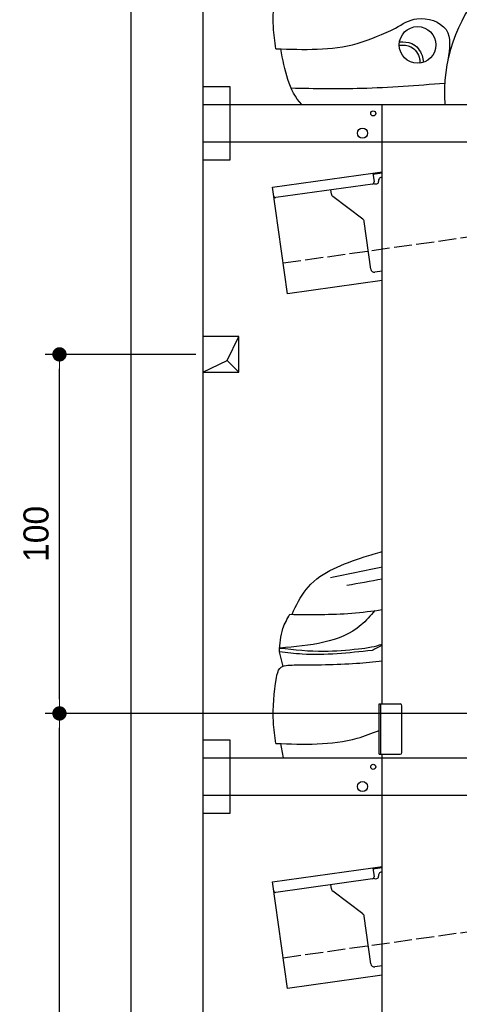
# Model space of a CAD drawing. Extents: x 13 to 6414, y -200 to 6401.
# Tile 2 of 6: x 13 to 1239, y 1430 to 4172. Entities that reach past the tile are written whole.
import ezdxf

# ---------------------------------------------------------------- set-up
doc = ezdxf.new("R2010")
doc.units = 0
doc.header["$LTSCALE"] = 10
doc.header["$MEASUREMENT"] = 0
doc.linetypes.add('GEN3', pattern=[6.25, 5, -1.25])
doc.layers.get('0').update_dxf_attribs({"linetype": 'CONTINUOUS'})
doc.layers.get('DEFPOINTS').update_dxf_attribs({"linetype": 'CONTINUOUS'})
for name, color, linetype in [('3', 6, 'GEN3'), ('BREAKTHROUGH', 1, 'CONTINUOUS'), ('CAR', 1, 'CONTINUOUS')]:
    doc.layers.add(name, color=color, linetype=linetype)
doc.layers.add('AM_0', color=7, linetype='CONTINUOUS', lineweight=30)
doc.layers.add('AM_5', color=3, linetype='CONTINUOUS', lineweight=15)
doc.dimstyles.new('KLAUS_DXF', dxfattribs={"dimscale": 20, "dimtxt": 3.5, "dimasz": 2, "dimexe": 2, "dimexo": 1, "dimgap": 1.5, "dimtad": 1, "dimlfac": 0.1, "dimdsep": 46, "dimtxsty": 'STANDARD', "dimblk": 'DOT', "dimcen": 2, "dimclrd": 256, "dimclre": 256, "dimclrt": 2, "dimadec": 0, "dimazin": 0, "dimtfac": 1, "dimtmove": 2, "dimatfit": 3, "dimfxl": 1, "dimtolj": 1, "dimarcsym": 0})

# ---------------------------------------------------------------- blocks, each defined once
blk = doc.blocks.new('_DOT')
at = {"color": 0, "linetype": 'ByBlock'}
blk.add_line((-0.5, 0), (-1, 0), dxfattribs=at)
at = {"color": 0, "linetype": 'ByBlock', "const_width": 0.5}
blk.add_lwpolyline([(-0.25, 0, 1), (0.25, 0, 1)], format="xyb", close=True, dxfattribs=at)
blk = doc.blocks.new('*D8')
at = {"layer": 'AM_5', "lineweight": -2, "transparency": 16777216}
for p, q in [((5804.1, 2240), (84.1, 2240)), ((124.1, 330), (124.1, 2200)), ((504.1, 290), (84.1, 290))]:
    blk.add_line(p, q, dxfattribs=at)
at = {"layer": 'DEFPOINTS', "color": 0, "transparency": 16777216}
for p in [(124.1, 2240), (5824.1, 2240), (524.1, 290)]:
    blk.add_point(p, dxfattribs=at)
at = {"layer": 'AM_5', "lineweight": -2, "transparency": 16777216, "xscale": 40, "yscale": 40, "zscale": 40}
for p, rotation in [((124.1, 2240), 90), ((124.1, 290), 270)]:
    blk.add_blockref('_DOT', p, dxfattribs=dict(at, rotation=rotation))
at = {"layer": 'AM_5', "color": 2, "transparency": 16777216, "insert": (59.1, 1265), "char_height": 70, "attachment_point": 5, "rotation": 90}
blk.add_mtext('\\A1;195', dxfattribs=at)
blk = doc.blocks.new('*D9')
at = {"layer": 'AM_5', "lineweight": -2, "transparency": 16777216}
for p, q in [((504.1, 3240), (84.1, 3240)), ((124.1, 2280), (124.1, 3200)), ((5804.1, 2240), (84.1, 2240))]:
    blk.add_line(p, q, dxfattribs=at)
at = {"layer": 'DEFPOINTS', "color": 0, "transparency": 16777216}
for p in [(124.1, 3240), (524.1, 3240), (5824.1, 2240)]:
    blk.add_point(p, dxfattribs=at)
at = {"layer": 'AM_5', "lineweight": -2, "transparency": 16777216, "xscale": 40, "yscale": 40, "zscale": 40}
for p, rotation in [((124.1, 3240), 90), ((124.1, 2240), 270)]:
    blk.add_blockref('_DOT', p, dxfattribs=dict(at, rotation=rotation))
at = {"layer": 'AM_5', "color": 2, "transparency": 16777216, "insert": (59.1, 2740), "char_height": 70, "attachment_point": 5, "rotation": 90}
blk.add_mtext('\\A1;100', dxfattribs=at)
blk = doc.blocks.new('Car 175')
at = {"layer": 'CAR'}
blk.add_circle((14668.2, 1421.7), 51.1, dxfattribs=at)
blk.add_arc((15189.4, 1286.3), 446.4, 6.4181, 183.8815, dxfattribs=at)
for points, knots in [([(14273.4, 1411.2), (14269.9, 1431.2), (14262.5, 1491.9), (14267.7, 1552.9), (14274.7, 1593.8)], [179.360258, 179.360258, 179.360258, 179.360258, 240.782609, 365.744069, 365.744069, 365.744069, 365.744069]), ([(14607.1, 1468.2), (14625.7, 1480.1), (14668.9, 1507.8), (14767.4, 1474.8), (14757.7, 1411.3), (14752.9, 1379.9)], [0, 0, 0, 0, 65.027547, 151.565879, 236.285659, 236.285659, 236.285659, 236.285659]), ([(14273.4, 1411.2), (14350.7, 1408.5), (14467.1, 1404.5), (14571.9, 1452.2), (14607.1, 1468.2)], [0, 0, 0, 0, 227.165691, 342.264181, 342.264181, 342.264181, 342.264181]), ([(14617.9, 1430.5), (14629.9, 1430.5), (14657, 1430.3), (14680.5, 1400.4), (14683.6, 1379.7), (14684.6, 1373.4)], [0, 0, 0, 0, 34.657116, 78.539796, 97.827339, 97.827339, 97.827339, 97.827339]), ([(14617.1, 1421.2), (14628.6, 1421.3), (14654.6, 1421.7), (14673.6, 1392.7), (14674.9, 1375), (14675.1, 1371.1)], [0, 0, 0, 0, 32.881127, 74.424176, 86.21793, 86.21793, 86.21793, 86.21793]), ([(14315.3, 1301.8), (14381, 1300.6), (14524.1, 1298.2), (14666.7, 1309.4), (14743.9, 1315.4)], [0, 0, 0, 0, 196.953992, 428.97853, 428.97853, 428.97853, 428.97853])]:
    blk.add_open_spline(points, degree=3, knots=knots, dxfattribs=at)
blk.add_open_spline([(14345.7, 1256.1), (14308.5, 1293.3), (14297.7, 1352), (14286.9, 1410.8)], degree=3, dxfattribs=at)
blk = doc.blocks.new('Car 175 EG')
at = {"layer": 'CAR'}
blk.add_line((14293.1, 1626), (14283.2, 1666.2), dxfattribs=at)
for points, knots in [([(14322, 1780.7), (14334.5, 1804.5), (14375, 1881.7), (14460.5, 1910.9), (14519.7, 1931.1)], [0, 0, 0, 0, 78.706262, 255.746487, 255.746487, 255.746487, 255.746487]), ([(14312.2, 1770.9), (14369.8, 1770.2), (14456.1, 1769.2), (14541.5, 1779.8), (14569.8, 1783.9)], [0, 0, 0, 0, 172.627431, 258.22168, 258.22168, 258.22168, 258.22168]), ([(14283.2, 1666.2), (14284.4, 1688.5), (14286.4, 1725.7), (14304.8, 1757.9), (14312.2, 1770.9)], [0, 0, 0, 0, 65.489889, 109.867683, 109.867683, 109.867683, 109.867683]), ([(14549.4, 1781.1), (14537, 1767), (14472.1, 1692.9), (14368, 1684.1), (14283.8, 1676.9)], [0, 0, 0, 0, 55.42052, 291.470792, 291.470792, 291.470792, 291.470792]), ([(14283.8, 1676.9), (14325, 1672.4), (14398.2, 1664.4), (14483.6, 1672.4), (14538, 1678.8), (14559.7, 1684.8), (14569.8, 1687.8)], [0, 0, 0, 0, 123.844208, 220.331791, 256.506446, 287.90888, 287.90888, 287.90888, 287.90888]), ([(14541.3, 1670.4), (14476.2, 1663.1), (14390, 1653.5), (14304.3, 1663.7), (14283.2, 1666.2)], [0, 0, 0, 0, 195.125774, 258.676014, 258.676014, 258.676014, 258.676014]), ([(14274.7, 1593.8), (14276.7, 1604), (14281.7, 1629), (14308.5, 1629.5), (14324.3, 1629.8)], [0, 0, 0, 0, 28.201666, 69.15423, 69.15423, 69.15423, 69.15423]), ([(14324.3, 1629.8), (14382.2, 1629.9), (14464.2, 1631.1), (14545.8, 1638.4), (14569.8, 1640.9)], [42.669603, 42.669603, 42.669603, 42.669603, 216.24747, 288.585967, 288.585967, 288.585967, 288.585967]), ([(14273.4, 1411.2), (14269.9, 1431.2), (14262.5, 1491.9), (14267.7, 1552.9), (14274.7, 1593.8)], [179.360258, 179.360258, 179.360258, 179.360258, 240.782609, 365.744069, 365.744069, 365.744069, 365.744069]), ([(14273.4, 1411.2), (14350.7, 1408.5), (14449.9, 1405.1), (14540.8, 1439.3), (14560.8, 1447.7)], [0, 0, 0, 0, 227.165691, 291.904149, 291.904149, 291.904149, 291.904149])]:
    blk.add_open_spline(points, degree=3, knots=knots, dxfattribs=at)
for points in [[(14519.7, 1931.1), (14536.4, 1936), (14553.1, 1941), (14569.8, 1945.8)], [(14569.8, 1902.6), (14521.6, 1892.4), (14473.4, 1882.5), (14425.2, 1872.5)], [(14569.8, 1868.8), (14537, 1862.8), (14504.1, 1856.9), (14471.3, 1850.9)], [(14319.1, 1770.8), (14320, 1774.1), (14321, 1777.4), (14322, 1780.7)], [(14569.8, 1685.1), (14560.5, 1680.2), (14550.9, 1675.3), (14541.3, 1670.4)], [(14294.5, 1371.1), (14291.8, 1384.2), (14289.3, 1397.5), (14286.9, 1410.8)]]:
    blk.add_open_spline(points, degree=3, dxfattribs=at)

msp = doc.modelspace()

# ---------------------------------------------------------------- linework, layer by layer
for p, q in [((324.09, 40), (324.09, 6090)), ((524.081, 5890), (524.081, 290)), ((524.081, 3986.226), (599.081, 3986.226)), ((599.081, 3986.226), (599.081, 3781.226)), ((524.081, 3936.226), (1364.081, 3936.226)), ((1024.081, 2266.226), (1024.081, 3936.226)), ((1364.081, 3831.226), (524.081, 3831.226)), ((599.081, 3781.226), (524.081, 3781.226)), ((717.846, 3705.602), (997.597, 3744.919)), ((997.597, 3744.919), (1024.081, 3748.641)), ((997.597, 3744.919), (1001.076, 3720.162)), ((1024.081, 3744.601), (998.153, 3740.957)), ((1021.965, 3733.196), (1024.081, 3733.493)), ((759.598, 3408.522), (717.846, 3705.602)), ((996.821, 3714.515), (726.973, 3676.59)), ((1004.387, 3714.568), (1009.338, 3715.264)), ((1013.594, 3720.911), (1013.454, 3721.901)), ((882.114, 3686.419), (880.464, 3698.162)), ((969.738, 3616.723), (885.999, 3679.825)), ((992.252, 3477.573), (973.623, 3610.128)), ((1024.081, 3471.948), (1003.547, 3469.062)), ((1024.081, 3445.692), (759.598, 3408.522)), ((1015.081, 2266.226), (1074.081, 2266.226)), ((1015.081, 2126.226), (1015.081, 2266.226)), ((1019.081, 2266.226), (1019.081, 2126.226)), ((1079.081, 2131.226), (1079.081, 2261.226)), ((524.081, 2166.226), (599.081, 2166.226)), ((599.081, 2166.226), (599.081, 1961.226)), ((524.081, 2116.226), (1364.058, 2116.226)), ((1015.081, 2126.226), (1074.081, 2126.226)), ((1024.081, 296.226), (1024.081, 2126.226)), ((1364.058, 2011.226), (524.081, 2011.226)), ((599.081, 1961.226), (524.081, 1961.226)), ((997.597, 1809.919), (1024.081, 1813.641)), ((717.846, 1770.602), (997.597, 1809.919)), ((997.597, 1809.919), (1001.076, 1785.162)), ((1024.081, 1809.601), (998.153, 1805.957)), ((1013.594, 1785.911), (1013.454, 1786.901)), ((759.598, 1473.522), (717.846, 1770.602)), ((996.821, 1779.515), (726.973, 1741.59)), ((882.114, 1751.419), (880.464, 1763.162)), ((1004.387, 1779.568), (1009.338, 1780.264)), ((969.738, 1681.723), (885.999, 1744.825)), ((992.252, 1542.573), (973.623, 1675.128)), ((1024.081, 1536.948), (1003.547, 1534.062)), ((1024.081, 1510.692), (759.598, 1473.522))]:
    msp.add_line(p, q)
for centre, radius in [((999.081, 3911.226), 7), ((969.081, 3856.226), 14), ((999.081, 2091.226), 7), ((969.081, 2036.226), 14)]:
    msp.add_circle(centre, radius)
for centre, radius, start, end in [((1023.357, 3723.293), 10, 98, 188), ((996.125, 3719.466), 5, 278, 8), ((1003.691, 3719.519), 5, 221.236717, 278), ((1008.642, 3720.215), 5, 278, 8), ((726.277, 3681.541), 5, 188, 278), ((892.017, 3687.811), 10, 188, 233), ((963.72, 3608.734), 10, 8, 53), ((1002.155, 3478.965), 10, 188, 278), ((1074.081, 2261.226), 5, 0, 90), ((1074.081, 2131.226), 5, 270, 0), ((996.125, 1784.466), 5, 278, 8), ((1008.642, 1785.215), 5, 278, 8), ((1023.357, 1788.293), 10, 98, 188), ((1003.691, 1784.519), 5, 221.236717, 278), ((726.277, 1746.541), 5, 188, 278), ((892.017, 1752.811), 10, 188, 233), ((963.72, 1673.736), 10, 8, 53), ((1002.155, 1543.965), 10, 188, 278)]:
    msp.add_arc(centre, radius, start, end)
at = {"layer": '3'}
for p, q in [((747.49, 3494.675), (5754.898, 4198.42)), ((747.49, 1559.675), (5754.898, 2263.42))]:
    msp.add_line(p, q, dxfattribs=at)
at = {"layer": 'BREAKTHROUGH'}
for p, q in [((591.454, 3222.953), (624.081, 3290)), ((524.081, 3190), (591.454, 3222.953)), ((591.235, 3222.846), (624.081, 3190))]:
    msp.add_line(p, q, dxfattribs=at)
msp.add_lwpolyline([(624.081, 3290), (524.081, 3290), (524.081, 3190), (624.081, 3190)], close=True, dxfattribs=at)

# ---------------------------------------------------------------- block references
at = {"layer": 'AM_0'}
for name, p in [('Car 175', (-13545.683, 2680.11)), ('Car 175 EG', (-13545.683, 745.11))]:
    msp.add_blockref(name, p, dxfattribs=at)

# ---------------------------------------------------------------- dimensions: what is measured, and where the dimension line sits
at = {"layer": 'AM_5'}
for base, p1, p2, override, picture, middle in [((124.09, 3240), (5824.081, 2240), (524.081, 3240), {"dimpost": '', "dimtol": 0, "dimlim": 0, "dimtp": 0, "dimtm": 0, "dimtfac": 1, "dimtdec": 2, "dimtolj": 1, "dimtzin": 7}, '*D9', (59.09, 2740)), ((124.09, 2240), (524.081, 290), (5824.081, 2240), {"dimtol": 0, "dimlim": 0, "dimtp": 0, "dimtm": 0, "dimtfac": 1, "dimtdec": 2, "dimtolj": 1, "dimtzin": 7}, '*D8', (59.09, 1265))]:
    dim = msp.add_linear_dim(base=base, p1=p1, p2=p2, angle=90, dimstyle='KLAUS_DXF', override=override, dxfattribs=at)
    dim.commit()
    dim.dimension.update_dxf_attribs({"geometry": picture, "text_midpoint": middle})

doc.saveas('drawing.dxf')
